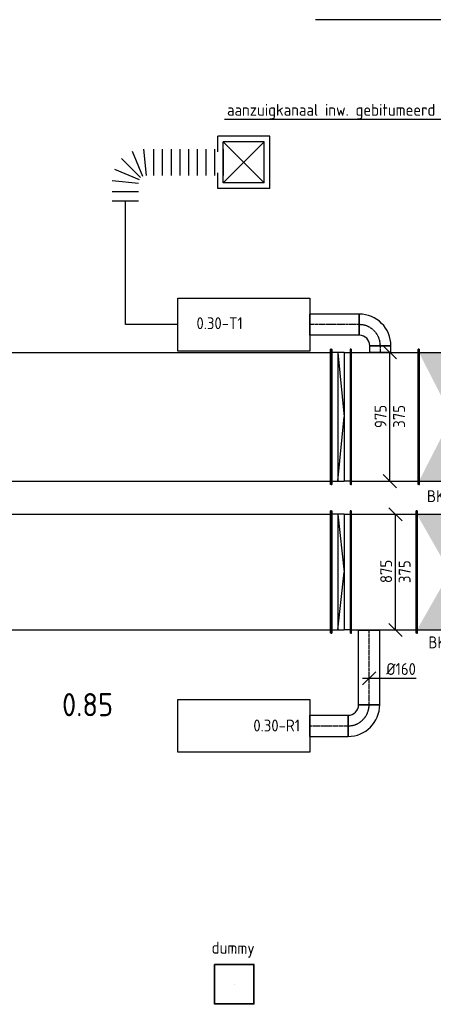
# Model space of a CAD drawing. Header units: millimetres. Extents: x -17664 to 48661, y -98 to 70975.
# Tile 32 of 62: x 19602 to 22736, y 19768 to 27217. Entities that reach past the tile are written whole.
import ezdxf

# ---------------------------------------------------------------- set-up
doc = ezdxf.new("R2010")
doc.units = ezdxf.units.MM
doc.linetypes.add('CENTER2', pattern=[28.575, 19.05, -3.175, 3.175, -3.175])
doc.linetypes.add('SMALL_DASH', pattern=[1.5, 0.5, -1])
for name, color, linetype in [('bTuwkundig', 7, 'Continuous'), ('WL570---_APP', 2, 'Continuous'), ('WL570---_RETOUR_D', 4, 'Continuous'), ('WL570---_RETOUR_HL', 1, 'CENTER2'), ('WL570---_RETOUR_RST', 4, 'Continuous'), ('WL570---_RETOUR_RST_HL', 1, 'CENTER2'), ('WL570---_TOEVOER_D', 3, 'Continuous'), ('WL570---_TOEVOER_HL', 1, 'CENTER2'), ('WL570---_TOEVOER_RST', 3, 'Continuous'), ('WL570---_TOEVOER_RST_HL', 1, 'CENTER2'), ('WM570---', 1, 'Continuous'), ('WM570---_RETOUR', 1, 'Continuous'), ('WM570---_TOEVOER', 1, 'Continuous')]:
    doc.layers.add(name, color=color, linetype=linetype)
doc.styles.add('STABICAD-018', font='ISOCP.SHX', dxfattribs={"height": 90})
doc.styles.add('STABICAD-025', font='ISOCP.SHX', dxfattribs={"height": 125})
doc.styles.add('STABICAD-035', font='ISOCP.SHX', dxfattribs={"height": 175})
doc.dimstyles.new('STABICAD', dxfattribs={"dimscale": 50, "dimtxt": 90, "dimasz": 2, "dimexe": 0, "dimexo": 0, "dimgap": 1.5, "dimtad": 0, "dimdec": 0, "dimzin": 0, "dimdsep": 46, "dimtxsty": 'STABICAD-018', "dimblk1": 'OBLIQUE', "dimblk2": 'OBLIQUE', "dimsah": 1, "dimcen": -3, "dimadec": 0, "dimazin": 0, "dimtfac": 1, "dimtdec": 0, "dimtofl": 0, "dimtmove": 2, "dimatfit": 3, "dimfxl": 1, "dimtvp": 1.055556, "dimtolj": 1, "dimtzin": 0, "dimarcsym": 0})

# ---------------------------------------------------------------- blocks, each defined once
blk = doc.blocks.new('_Oblique')
at = {"color": 0, "linetype": 'ByBlock', "lineweight": -2}
blk.add_line((-0.5, -0.5), (0.5, 0.5), dxfattribs=at)
blk = doc.blocks.new('*U412')
at = {"color": 0, "linetype": 'Continuous'}
for p, q in [((0, 80, -3025), (290, 80, -3025)), ((0, -80, -3025), (0, 80, -3025)), ((290, 80, -3025), (290, -80, -3025)), ((0, -80, -3025), (290, -80, -3025))]:
    blk.add_line(p, q, dxfattribs=at)
at = {"layer": 'WL570---_RETOUR_HL', "linetype": 'CENTER2'}
blk.add_line((0, 0, -3025), (290, 0, -3025), dxfattribs=at)
at = {"layer": 'WM570---', "color": 2, "style": 'STABICAD-018'}
for tag in ['CODE', 'SECTIONCODE', 'POSITIONCODE']:
    blk.add_attdef(tag, (21800, 21874.2, 3025), '', height=1.8, dxfattribs=at)
blk = doc.blocks.new('*U411')
at = {"color": 0, "linetype": 'Continuous'}
for p, q in [((-80, 160, -3025), (80, 160, -3025)), ((-160, -80, -3025), (-160, 80, -3025))]:
    blk.add_line(p, q, dxfattribs=at)
for radius in [80, 240]:
    blk.add_arc((-160, 160, -3025), radius, 270, 0, dxfattribs=at)
at = {"layer": 'WL570---_RETOUR_HL', "linetype": 'CENTER2'}
blk.add_arc((-160, 160, -3025), 160, 270, 0, dxfattribs=at)
at = {"layer": 'WM570---', "color": 2, "style": 'STABICAD-018'}
for tag in ['CODE', 'SECTIONCODE', 'POSITIONCODE']:
    blk.add_attdef(tag, (22250, 21874.2, 3025), '', height=1.8, dxfattribs=at)
blk = doc.blocks.new('*U410')
at = {"color": 0, "linetype": 'Continuous'}
for p, q in [((0, 80, -3025), (564.8, 80, -3025)), ((0, -80, -3025), (0, 80, -3025)), ((564.8, 80, -3025), (564.8, -80, -3025)), ((0, -80, -3025), (564.8, -80, -3025))]:
    blk.add_line(p, q, dxfattribs=at)
at = {"layer": 'WL570---_RETOUR_HL', "linetype": 'CENTER2'}
blk.add_line((0, 0, -3025), (564.8, 0, -3025), dxfattribs=at)
at = {"layer": 'WM570---', "color": 2, "style": 'STABICAD-018'}
for tag in ['CODE', 'SECTIONCODE', 'POSITIONCODE']:
    blk.add_attdef(tag, (22250, 22034.2, 3025), '', height=1.8, dxfattribs=at)
blk = doc.blocks.new('*U608')
at = {"color": 0, "linetype": 'Continuous'}
for p, q in [((-50, -50, -3025), (50, 50, -3025)), ((-50, 0, -3025), (80, 0, -3025)), ((80, 0, -3025), (355.1, 0, -3025))]:
    blk.add_line(p, q, dxfattribs=at)
at = {"color": 0, "linetype": 'Continuous', "style": 'STABICAD-018'}
blk.add_text('%%c160', height=90, dxfattribs=at).set_placement((130, 25, -3025))
at = {"layer": 'WM570---', "color": 2, "style": 'STABICAD-018'}
blk.add_attdef('CODE', (22250, 22234.3, 3025), '', height=1.8, dxfattribs=at)
blk = doc.blocks.new('*U379')
at = {"color": 0, "linetype": 'Continuous'}
for p, q in [((0, 512.5, -3025), (5, 512.5, -3025)), ((0, -512.5, -3025), (0, 512.5, -3025)), ((5, -512.5, -3025), (5, 512.5, -3025)), ((5, 487.5, -3025), (4116.7, 487.5, -3025)), ((4121.7, 512.5, -3025), (4116.7, 512.5, -3025)), ((4116.7, -512.5, -3025), (4116.7, 512.5, -3025)), ((4121.7, -512.5, -3025), (4121.7, 512.5, -3025)), ((0, -512.5, -3025), (5, -512.5, -3025)), ((5, -487.5, -3025), (4116.7, -487.5, -3025)), ((4121.7, -512.5, -3025), (4116.7, -512.5, -3025))]:
    blk.add_line(p, q, dxfattribs=at)
at = {"layer": 'WM570---', "color": 2, "style": 'STABICAD-018'}
for tag, p in [('SECTIONCODE', (18202.4, 24362.5, 3025)), ('POSITIONCODE', (18202.4, 24362.5, 3025)), ('CODE', (17841.8, 24212.5, 3025))]:
    blk.add_attdef(tag, p, '', height=1.8, dxfattribs=at)
blk = doc.blocks.new('*U373')
at = {"linetype": 'Continuous'}
for points in [[(-250, 437.5), (250, 437.5), (0, 0)], [(-250, -437.5), (250, -437.5), (0, 0)]]:
    blk.add_hatch(color=2, dxfattribs=at).paths.add_polyline_path(points, flags=0)
at = {"color": 2, "linetype": 'Continuous'}
for p, q in [((-250, 462.5, -3037.5), (-245, 462.5, -3037.5)), ((-250, -462.5, -3037.5), (-250, 462.5, -3037.5)), ((-245, -462.5, -3037.5), (-245, 462.5, -3037.5)), ((250, 462.5, -3037.5), (245, 462.5, -3037.5)), ((245, -462.5, -3037.5), (245, 462.5, -3037.5)), ((250, -462.5, -3037.5), (250, 462.5, -3037.5)), ((-245, 437.5, -3037.5), (245, 437.5, -3037.5)), ((-245, -437.5, -3037.5), (245, -437.5, -3037.5)), ((-250, -462.5, -3037.5), (-245, -462.5, -3037.5)), ((250, -462.5, -3037.5), (245, -462.5, -3037.5))]:
    blk.add_line(p, q, dxfattribs=at)
at = {"layer": 'WM570---', "color": 1, "style": 'STABICAD-018'}
for tag, p in [('PRODUCTCODE', (24224.5, 24400, 3037.5)), ('PRODUCTCODE2', (22862, 23037.5, 3037.5))]:
    blk.add_attdef(tag, p, '', height=1.8, dxfattribs=at)
at = {"layer": 'WM570---', "color": 2, "style": 'STABICAD-018'}
for tag, p in [('CODE', (22862, 23137.5, 3037.5)), ('SECTIONCODE', (22862, 23037.5, 3037.5)), ('FREETEXT', (22862, 23087.5, 3037.5)), ('POSITIONCODE', (22862, 23037.5, 3037.5)), ('INDICATIONTEXT', (22698.8, 22461.1, 3037.5))]:
    blk.add_attdef(tag, p, '', height=1.8, dxfattribs=at)
blk = doc.blocks.new('*U372')
at = {"color": 0, "linetype": 'Continuous'}
for p, q in [((0, 462.5, -3037.5), (5, 462.5, -3037.5)), ((0, -462.5, -3037.5), (0, 462.5, -3037.5)), ((5, -462.5, -3037.5), (5, 462.5, -3037.5)), ((501.9, 462.5, -3037.5), (496.9, 462.5, -3037.5)), ((496.9, -462.5, -3037.5), (496.9, 462.5, -3037.5)), ((501.9, -462.5, -3037.5), (501.9, 462.5, -3037.5)), ((5, 437.5, -3037.5), (496.9, 437.5, -3037.5)), ((5, -437.5, -3037.5), (496.9, -437.5, -3037.5)), ((0, -462.5, -3037.5), (5, -462.5, -3037.5)), ((501.9, -462.5, -3037.5), (496.9, -462.5, -3037.5))]:
    blk.add_line(p, q, dxfattribs=at)
at = {"layer": 'WM570---', "color": 2, "style": 'STABICAD-018'}
for tag, p in [('SECTIONCODE', (22505.7, 23187.5, 3037.5)), ('POSITIONCODE', (22505.7, 23187.5, 3037.5)), ('CODE', (22110.2, 23037.5, 3037.5))]:
    blk.add_attdef(tag, p, '', height=1.8, dxfattribs=at)
blk = doc.blocks.new('*U371')
at = {"color": 0, "linetype": 'Continuous'}
for p, q in [((0, 462.5, -3025), (5, 462.5, -3025)), ((0, -462.5, -3025), (0, 462.5, -3025)), ((5, -462.5, -3025), (5, 462.5, -3025)), ((5590.2, 462.5, -3025), (5585.2, 462.5, -3025)), ((5585.2, -462.5, -3025), (5585.2, 462.5, -3025)), ((5590.2, -462.5, -3025), (5590.2, 462.5, -3025)), ((5, 437.5, -3025), (5585.2, 437.5, -3025)), ((5, -437.5, -3025), (5585.2, -437.5, -3025)), ((0, -462.5, -3025), (5, -462.5, -3025)), ((5590.2, -462.5, -3025), (5585.2, -462.5, -3025))]:
    blk.add_line(p, q, dxfattribs=at)
at = {"layer": 'WM570---', "color": 2, "style": 'STABICAD-018'}
for tag in ['SECTIONCODE', 'CODE', 'POSITIONCODE']:
    blk.add_attdef(tag, (16373.3, 23037.5, 3025), '', height=1.8, dxfattribs=at)
blk = doc.blocks.new('*U370')
at = {"color": 0, "linetype": 'Continuous'}
for p, q in [((-50, 462.5, -3037.5), (-45, 462.5, -3037.5)), ((-50, -462.5, -3037.5), (-50, 462.5, -3037.5)), ((-45, -462.5, -3037.5), (-45, 462.5, -3037.5)), ((96.7, 462.5, -3037.5), (91.7, 462.5, -3037.5)), ((91.7, -462.5, -3037.5), (91.7, 462.5, -3037.5)), ((96.7, -462.5, -3037.5), (96.7, 462.5, -3037.5)), ((-45, 437.5, -3037.5), (0, 437.5, -3037.5)), ((46.7, 437.5, -3037.5), (0, 437.5, -3037.5)), ((0, -437.5, -3037.5), (0, 437.5, -3037.5)), ((46.7, 437.5, -3037.5), (0, 0, -3037.5)), ((91.7, 437.5, -3037.5), (46.7, 437.5, -3037.5)), ((46.7, -437.5, -3037.5), (46.7, 437.5, -3037.5)), ((46.7, -437.5, -3037.5), (0, 0, -3037.5)), ((0, -437.5, -3037.5), (-45, -437.5, -3037.5)), ((0, -437.5, -3037.5), (46.7, -437.5, -3037.5)), ((46.7, -437.5, -3037.5), (91.7, -437.5, -3037.5)), ((-50, -462.5, -3037.5), (-45, -462.5, -3037.5)), ((96.7, -462.5, -3037.5), (91.7, -462.5, -3037.5))]:
    blk.add_line(p, q, dxfattribs=at)
at = {"layer": 'WM570---', "color": 2, "style": 'STABICAD-018'}
for tag in ['CODE', 'SECTIONCODE', 'POSITIONCODE']:
    blk.add_attdef(tag, (22060.2, 23037.5, 3037.5), '', height=1.8, dxfattribs=at)
blk = doc.blocks.new('*U365')
at = {"color": 0, "linetype": 'Continuous'}
for p, q in [((0, 80, -3025), (50, 80, -3025)), ((0, -80, -3025), (0, 80, -3025)), ((50, 80, -3025), (50, -80, -3025)), ((0, -80, -3025), (50, -80, -3025))]:
    blk.add_line(p, q, dxfattribs=at)
at = {"layer": 'WL570---_TOEVOER_HL', "linetype": 'CENTER2'}
blk.add_line((0, 0, -3025), (50, 0, -3025), dxfattribs=at)
at = {"layer": 'WM570---', "color": 2, "style": 'STABICAD-018'}
for tag, p in [('SECTIONCODE', (22185, 24701.6, 3025)), ('POSITIONCODE', (22185, 24701.6, 3025)), ('CODE', (22335, 24700, 3025))]:
    blk.add_attdef(tag, p, '', height=1.8, dxfattribs=at)
blk = doc.blocks.new('*U364')
at = {"color": 0, "linetype": 'Continuous'}
for p, q in [((-80, 160, -3025), (80, 160, -3025)), ((-160, -80, -3025), (-160, 80, -3025))]:
    blk.add_line(p, q, dxfattribs=at)
for radius in [80, 240]:
    blk.add_arc((-160, 160, -3025), radius, 270, 0, dxfattribs=at)
at = {"layer": 'WL570---_TOEVOER_HL', "linetype": 'CENTER2'}
blk.add_arc((-160, 160, -3025), 160, 270, 0, dxfattribs=at)
at = {"layer": 'WM570---', "color": 2, "style": 'STABICAD-018'}
for tag, p in [('CODE', (22335, 25010, 3025)), ('SECTIONCODE', (22335, 24910, 3025)), ('POSITIONCODE', (22335, 24910, 3025))]:
    blk.add_attdef(tag, p, '', height=1.8, dxfattribs=at)
blk = doc.blocks.new('*U363')
at = {"color": 0, "linetype": 'Continuous'}
for p, q in [((0, 80, -3025), (375, 80, -3025)), ((0, -80, -3025), (0, 80, -3025)), ((375, 80, -3025), (375, -80, -3025)), ((0, -80, -3025), (375, -80, -3025))]:
    blk.add_line(p, q, dxfattribs=at)
at = {"layer": 'WL570---_TOEVOER_HL', "linetype": 'CENTER2'}
blk.add_line((0, 0, -3025), (375, 0, -3025), dxfattribs=at)
at = {"layer": 'WM570---', "color": 2, "style": 'STABICAD-018'}
for tag, p in [('SECTIONCODE', (22173.3, 25060, 3025)), ('POSITIONCODE', (22173.3, 25060, 3025)), ('CODE', (22175, 24910, 3025))]:
    blk.add_attdef(tag, p, '', height=1.8, dxfattribs=at)
blk = doc.blocks.new('*U362')
at = {"color": 0, "linetype": 'Continuous'}
for p, q in [((0, 512.5, -3037.5), (5, 512.5, -3037.5)), ((0, -512.5, -3037.5), (0, 512.5, -3037.5)), ((5, -512.5, -3037.5), (5, 512.5, -3037.5)), ((5, 487.5, -3037.5), (511.9, 487.5, -3037.5)), ((516.9, 512.5, -3037.5), (511.9, 512.5, -3037.5)), ((511.9, -512.5, -3037.5), (511.9, 512.5, -3037.5)), ((516.9, -512.5, -3037.5), (516.9, 512.5, -3037.5)), ((0, -512.5, -3037.5), (5, -512.5, -3037.5)), ((5, -487.5, -3037.5), (511.9, -487.5, -3037.5)), ((516.9, -512.5, -3037.5), (511.9, -512.5, -3037.5))]:
    blk.add_line(p, q, dxfattribs=at)
at = {"layer": 'WM570---', "color": 2, "style": 'STABICAD-018'}
for tag, p in [('SECTIONCODE', (22348.2, 24362.5, 3037.5)), ('POSITIONCODE', (22348.2, 24362.5, 3037.5)), ('CODE', (22110.2, 24212.5, 3037.5))]:
    blk.add_attdef(tag, p, '', height=1.8, dxfattribs=at)
blk = doc.blocks.new('*U361')
at = {"color": 0, "linetype": 'Continuous'}
for p, q in [((-50, 512.5, -3037.5), (-45, 512.5, -3037.5)), ((-50, -512.5, -3037.5), (-50, 512.5, -3037.5)), ((-45, -512.5, -3037.5), (-45, 512.5, -3037.5)), ((-45, 487.5, -3037.5), (0, 487.5, -3037.5)), ((46.7, 487.5, -3037.5), (0, 487.5, -3037.5)), ((0, -487.5, -3037.5), (0, 487.5, -3037.5)), ((46.7, 487.5, -3037.5), (0, 0, -3037.5)), ((91.7, 487.5, -3037.5), (46.7, 487.5, -3037.5)), ((46.7, -487.5, -3037.5), (46.7, 487.5, -3037.5)), ((96.7, 512.5, -3037.5), (91.7, 512.5, -3037.5)), ((91.7, -512.5, -3037.5), (91.7, 512.5, -3037.5)), ((96.7, -512.5, -3037.5), (96.7, 512.5, -3037.5)), ((46.7, -487.5, -3037.5), (0, 0, -3037.5)), ((-50, -512.5, -3037.5), (-45, -512.5, -3037.5)), ((0, -487.5, -3037.5), (-45, -487.5, -3037.5)), ((0, -487.5, -3037.5), (46.7, -487.5, -3037.5)), ((46.7, -487.5, -3037.5), (91.7, -487.5, -3037.5)), ((96.7, -512.5, -3037.5), (91.7, -512.5, -3037.5))]:
    blk.add_line(p, q, dxfattribs=at)
at = {"layer": 'WM570---', "color": 2, "style": 'STABICAD-018'}
for tag in ['CODE', 'SECTIONCODE', 'POSITIONCODE']:
    blk.add_attdef(tag, (22060.2, 24212.5, 3037.5), '', height=1.8, dxfattribs=at)
blk = doc.blocks.new('*U360')
at = {"linetype": 'Continuous'}
for points in [[(-250, 487.5), (250, 487.5), (0, 0)], [(-250, -487.5), (250, -487.5), (0, 0)]]:
    blk.add_hatch(color=2, dxfattribs=at).paths.add_polyline_path(points, flags=0)
at = {"color": 2, "linetype": 'Continuous'}
for p, q in [((-250, 512.5, -3037.5), (-245, 512.5, -3037.5)), ((-250, -512.5, -3037.5), (-250, 512.5, -3037.5)), ((-245, -512.5, -3037.5), (-245, 512.5, -3037.5)), ((-245, 487.5, -3037.5), (245, 487.5, -3037.5)), ((250, 512.5, -3037.5), (245, 512.5, -3037.5)), ((245, -512.5, -3037.5), (245, 512.5, -3037.5)), ((250, -512.5, -3037.5), (250, 512.5, -3037.5)), ((-250, -512.5, -3037.5), (-245, -512.5, -3037.5)), ((-245, -487.5, -3037.5), (245, -487.5, -3037.5)), ((250, -512.5, -3037.5), (245, -512.5, -3037.5))]:
    blk.add_line(p, q, dxfattribs=at)
at = {"layer": 'WM570---', "color": 1, "style": 'STABICAD-018'}
for tag, p in [('PRODUCTCODE', (24389.6, 25725, 3037.5)), ('PRODUCTCODE2', (22877.1, 24212.5, 3037.5))]:
    blk.add_attdef(tag, p, '', height=1.8, dxfattribs=at)
at = {"layer": 'WM570---', "color": 2, "style": 'STABICAD-018'}
for tag, p in [('CODE', (22877.1, 24312.5, 3037.5)), ('SECTIONCODE', (22877.1, 24212.5, 3037.5)), ('FREETEXT', (22877.1, 24262.5, 3037.5)), ('POSITIONCODE', (22877.1, 24212.5, 3037.5)), ('INDICATIONTEXT', (22688, 23567, 3037.5))]:
    blk.add_attdef(tag, p, '', height=1.8, dxfattribs=at)
blk = doc.blocks.new('*U599')
at = {"color": 0, "linetype": 'Continuous'}
for p, q in [((50, 437.5, -3037.5), (-50, 537.5, -3037.5)), ((0, -487.5, -3037.5), (0, 487.5, -3037.5)), ((50, -537.5, -3037.5), (-50, -437.5, -3037.5))]:
    blk.add_line(p, q, dxfattribs=at)
at = {"color": 0, "linetype": 'Continuous', "style": 'STABICAD-018'}
for s, p in [('975', (-25, -84.7, -3037.5)), ('375', (115, -82.9, -3037.5))]:
    blk.add_text(s, height=90, rotation=90, dxfattribs=at).set_placement(p)
at = {"layer": 'WM570---', "color": 2, "style": 'STABICAD-018'}
blk.add_attdef('CODE', (22407, 24212.5, 3037.5), '', height=1.8, dxfattribs=at)
blk = doc.blocks.new('*U598')
at = {"color": 0, "linetype": 'Continuous'}
for p, q in [((50, 387.5, -3037.5), (-50, 487.5, -3037.5)), ((0, -437.5, -3037.5), (0, 437.5, -3037.5)), ((50, -487.5, -3037.5), (-50, -387.5, -3037.5))]:
    blk.add_line(p, q, dxfattribs=at)
at = {"color": 0, "linetype": 'Continuous', "style": 'STABICAD-018'}
for s, p in [('875', (-25, -82.9, -3037.5)), ('375', (115, -82.9, -3037.5))]:
    blk.add_text(s, height=90, rotation=90, dxfattribs=at).set_placement(p)
at = {"layer": 'WM570---', "color": 2, "style": 'STABICAD-018'}
blk.add_attdef('CODE', (22449.1, 23037.5, 3037.5), '', height=1.8, dxfattribs=at)
blk = doc.blocks.new('*U1200')
at = {"color": 0, "linetype": 'Continuous'}
for p, q in [((197.5, 197.5, -2700), (-197.5, 197.5, -2700)), ((-197.5, 80, -2700), (-197.5, 197.5, -2700)), ((155, 155, -2700), (-155, 155, -2700)), ((-155, -155, -2700), (-155, 155, -2700)), ((155, -155, -2700), (-155, 155, -2700)), ((-155, -155, -2700), (155, 155, -2700)), ((155, -155, -2700), (155, 155, -2700)), ((197.5, -197.5, -2700), (197.5, 197.5, -2700)), ((-197.5, -197.5, -2700), (-197.5, -80, -2700)), ((197.5, -197.5, -2700), (-197.5, -197.5, -2700)), ((155, -155, -2700), (-155, -155, -2700))]:
    blk.add_line(p, q, dxfattribs=at)
at = {"layer": 'WL570---_TOEVOER_RST_HL', "linetype": 'CENTER2'}
blk.add_circle((0, 0, -2700), 0.0125, dxfattribs=at)
at = {"layer": 'WM570---', "color": 1, "style": 'STABICAD-018'}
blk.add_attdef('PRODUCTCODE', (9978.6, 24204, 2700), '', height=1.8, rotation=355.4, dxfattribs=at)
at = {"layer": 'WM570---', "color": 2}
for tag, p, style in [('CODE', (9946.8, 23809.3, 2700), 'STABICAD-018'), ('SECTIONCODE', (9938.8, 23709.6, 2700), 'STABICAD-025'), ('MATERIALCODE', (9938.8, 23709.6, 2700), 'STABICAD-025'), ('POSITIONCODE', (9938.8, 23709.6, 2700), 'STABICAD-025'), ('FLOWPREFIX', (9921.4, 23213.4, 2700), 'STABICAD-018'), ('FLOW', (9943.9, 23211.6, 2700), 'STABICAD-018'), ('FLOWSUFFIX', (10109.9, 23198.3, 2700), 'STABICAD-018')]:
    blk.add_attdef(tag, p, '', height=1.8, rotation=355.4, dxfattribs=dict(at, style=style))
blk = doc.blocks.new('*U1203')
at = {"color": 0, "linetype": 'Continuous'}
for p, q in [((0, -100, -3000), (0, 100, -3000)), ((73.8, 100, -3000), (73.8, -100, -3000)), ((157.5, 100, -3000), (137.8, -100, -3000)), ((243.2, 83, -3000), (165.2, -105.4, -3000)), ((324.2, 28.8, -3000), (180, -115.3, -3000)), ((378.3, -52.1, -3000), (189.9, -130.2, -3000)), ((395.3, -137.8, -3000), (195.3, -157.5, -3000)), ((395.3, -213.7, -3000), (195.3, -213.7, -3000)), ((395.3, -279.7, -3000), (195.3, -279.7, -3000)), ((395.3, -345.7, -3000), (195.3, -345.7, -3000)), ((395.3, -411.6, -3000), (195.3, -411.6, -3000)), ((395.3, -477.6, -3000), (195.3, -477.6, -3000)), ((395.3, -543.6, -3000), (195.3, -543.6, -3000)), ((395.3, -609.6, -3000), (195.3, -609.6, -3000)), ((395.3, -675.6, -3000), (195.3, -675.6, -3000)), ((395.3, -741.6, -3000), (195.3, -741.6, -3000))]:
    blk.add_line(p, q, dxfattribs=at)
at = {"layer": 'WL570---_TOEVOER_D', "color": 2, "style": 'STABICAD-018'}
for tag in ['CODE', 'SECTIONCODE', 'POSITIONCODE']:
    blk.add_attdef(tag, (20403.4, 25843.2, 3000), '', height=1.8, dxfattribs=at)
blk = doc.blocks.new('*U1306')
at = {"color": 0, "linetype": 'Continuous'}
for p, q in [((150, 150, -2850), (-150, 150, -2850)), ((-150, -150, -2850), (-150, 150, -2850)), ((150, -150, -2850), (150, 150, -2850)), ((147.5, 147.5, -2850), (-147.5, 147.5, -2850)), ((-147.5, -147.5, -2850), (-147.5, 147.5, -2850)), ((147.5, -147.5, -2850), (147.5, 147.5, -2850)), ((147.5, -147.5, -2850), (-147.5, -147.5, -2850)), ((150, -150, -2850), (-150, -150, -2850))]:
    blk.add_line(p, q, dxfattribs=at)
at = {"layer": 'WL570---_RETOUR_RST_HL', "linetype": 'CENTER2'}
blk.add_circle((0, 0, -2850), 0.0125, dxfattribs=at)
at = {"layer": 'WL570---_RETOUR_D', "color": 1, "style": 'STABICAD-018'}
blk.add_attdef('PRODUCTCODE', (6467.2, 62638.8, 2850), '', height=1.8, rotation=355, dxfattribs=at)
at = {"layer": 'WL570---_RETOUR_D', "color": 2, "style": 'STABICAD-018'}
for tag, p in [('CODE', (6443.6, 62319.7, 2850)), ('SECTIONCODE', (6436.2, 62219.9, 2850)), ('MATERIALCODE', (6436.2, 62219.9, 2850)), ('POSITIONCODE', (6436.2, 62219.9, 2850)), ('FLOW', (6415.7, 61883.5, 2850)), ('FLOWPREFIX', (6261.6, 61811.7, 2850)), ('FLOWSUFFIX', (6450.1, 61797.8, 2850))]:
    blk.add_attdef(tag, p, '', height=1.8, rotation=355, dxfattribs=at)

msp = doc.modelspace()

# ---------------------------------------------------------------- linework, layer by layer
at = {"layer": 'WL570---_APP'}
msp.add_lwpolyline([(20800, 25110), (21800, 25110), (21800, 24710), (20800, 24710)], close=True, dxfattribs=at)
at = {"layer": 'WL570---_APP', "elevation": 3000}
msp.add_lwpolyline([(20800, 22074.2), (21800, 22074.2), (21800, 21674.2), (20800, 21674.2)], close=True, dxfattribs=at)
at = {"layer": 'WL570---_TOEVOER_D'}
msp.add_lwpolyline([(20800, 24910), (20403.4, 24910), (20403.4, 25843.2)], dxfattribs=at)

# ---------------------------------------------------------------- block references
at = {"layer": 'WL570---_RETOUR_D', "linetype": 'Continuous'}
for name, p in [('*U371', (16373.3, 23037.5, 3025)), ('*U372', (22110.2, 23037.5, 3037.5)), ('*U411', (22250, 21874.2, 3025)), ('*U412', (21800, 21874.2, 3025))]:
    msp.add_blockref(name, p, dxfattribs=at)
for name, p, rotation in [('*U370', (22060.2, 23037.5, 3037.5), 180), ('*U410', (22250, 22034.2, 3025), 90.00000000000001)]:
    msp.add_blockref(name, p, dxfattribs=dict(at, rotation=rotation))
at = {"layer": 'WL570---_RETOUR_D', "color": 2, "linetype": 'Continuous'}
ref = msp.add_blockref('*U373', (22862, 23037.5, 3037.5), dxfattribs=at)
ref.add_attrib('INDICATIONTEXT', 'BK', (22698.8, 22461.1, 3037.5), dxfattribs={"layer": '0', "color": 2, "linetype": 'SMALL_DASH', "height": 90, "style": 'STABICAD-018'})
at = {"layer": 'WL570---_RETOUR_RST', "linetype": 'Continuous'}
ref = msp.add_blockref('*U1306', (21228.9, 19917.8, 2850), dxfattribs=at)
ref.add_attrib('PRODUCTCODE', 'dummy', (21056.7, 20151.8, 2850), dxfattribs={"layer": '0', "color": 1, "linetype": 'Continuous', "height": 90, "rotation": 359.22973, "style": 'STABICAD-018'})
at = {"layer": 'WL570---_TOEVOER_D', "linetype": 'Continuous'}
for name, p, rotation in [('*U1203', (20403.4, 25843.2, 3000), 90.00000000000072), ('*U363', (22175, 24910, 3025), 180), ('*U364', (22335, 24910, 3025), 90.00000000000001), ('*U365', (22335, 24700, 3025), 90.00000000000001), ('*U361', (22060.2, 24212.5, 3037.5), 180)]:
    msp.add_blockref(name, p, dxfattribs=dict(at, rotation=rotation))
for name, p in [('*U379', (17841.8, 24212.5, 3025)), ('*U362', (22110.2, 24212.5, 3037.5))]:
    msp.add_blockref(name, p, dxfattribs=at)
at = {"layer": 'WL570---_TOEVOER_D', "color": 2, "linetype": 'Continuous'}
ref = msp.add_blockref('*U360', (22877.1, 24212.5, 3037.5), dxfattribs=at)
ref.add_attrib('INDICATIONTEXT', 'BK', (22688, 23567, 3037.5), dxfattribs={"layer": '0', "color": 2, "linetype": 'Continuous', "height": 90, "style": 'STABICAD-018'})
at = {"layer": 'WL570---_TOEVOER_RST', "linetype": 'Continuous'}
msp.add_blockref('*U1200', (21300, 26138.5, 2700), dxfattribs=at)
at = {"layer": 'WM570---_RETOUR', "linetype": 'Continuous'}
for name, p in [('*U598', (22449.1, 23037.5, 3037.5)), ('*U608', (22250, 22234.3, 3025))]:
    msp.add_blockref(name, p, dxfattribs=at)
at = {"layer": 'WM570---_TOEVOER', "linetype": 'Continuous'}
msp.add_blockref('*U599', (22407, 24212.5, 3037.5), dxfattribs=at)

# ---------------------------------------------------------------- texts
at = {"layer": 'bTuwkundig', "color": 3, "style": 'STABICAD-035'}
msp.add_text('0.85', height=175, dxfattribs=at).set_placement((19923.2, 21947.2, -500))
at = {"layer": 'WL570---_TOEVOER_D', "color": 1, "style": 'STABICAD-018'}
msp.add_text('aanzuigkanaal inw. gebitumeerd', height=90, dxfattribs=at).set_placement((21173.1, 26490.1))
at = {"layer": 'WM570---', "style": 'STABICAD-018'}
for s, p in [('0.30-T1', (20941.8, 24875.6)), ('0.30-R1', (21372.8, 21831.6))]:
    msp.add_text(s, height=90, dxfattribs=at).set_placement(p)

# ---------------------------------------------------------------- leaders
at = {"layer": 'WL570---_TOEVOER_D', "color": 1}
for points, override in [([(23623.7, 26955.5), (23275.6, 27217), (21842.7, 27217)], {"dimgap": 1.5, "dimtad": 0, "dimldrblk": 'DotSmall'}), ([(23325.3, 26322.9), (22862.5, 26462.4), (21154.2, 26462.4)], {"dimldrblk": 'DotSmall'})]:
    msp.add_leader(points, dimstyle='STABICAD', override=override, dxfattribs=at)

doc.saveas('drawing.dxf')
